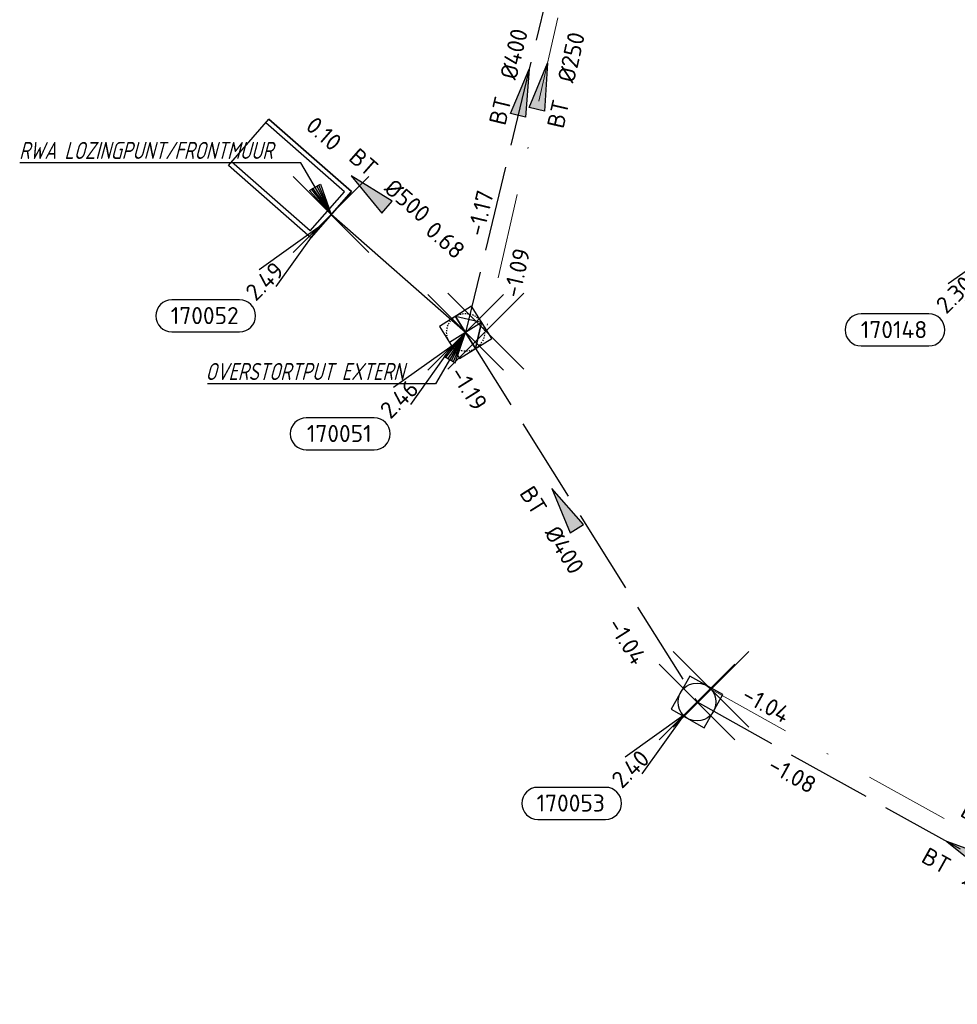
# Model space of a CAD drawing. Header units: metres. Extents: x 153343 to 157271, y 461673 to 467005.
# Tile 140 of 191: x 153949 to 154023, y 466389 to 466467. Entities that reach past the tile are written whole.
import ezdxf
from ezdxf.enums import TextEntityAlignment as Align

# ---------------------------------------------------------------- set-up
doc = ezdxf.new("R2010")
doc.units = ezdxf.units.M
doc.header["$LTSCALE"] = 0.75
doc.header["$PDMODE"] = 3
doc.header["$PDSIZE"] = 3
for name, pattern in [('HIDDENX2', [0.75, 0.5, -0.25]), ('RI-HWA_BETON', [11.4, 9, -2.4]), ('RI-VWA_BETON', [19, 9, -5, 0, -5])]:
    doc.linetypes.add(name, pattern=pattern)
doc.layers.get('0').update_dxf_attribs({"lineweight": 25})
doc.layers.get('defpoints').update_dxf_attribs({"lineweight": 25})
for name, color, linetype in [('B-OI-RI-AANPIJLING', 1, 'Continuous'), ('B-OI-RI-HWA_OVERSTORTLEIDING_BETON_500-G', 151, 'Continuous'), ('B-OI-RI-HWA_PUTNUMMER-S @ 0.75', 151, 'Continuous'), ('B-OI-RI-HWA_RIOOLPUT_OVERSTORTPUT-S @ 0.75', 151, 'Continuous'), ('B-OI-RI-HWA_TRANSPORTLEIDING_BETON_300-G', 151, 'RI-HWA_BETON'), ('B-OI-RI-HWA_TRANSPORTLEIDING_BETON_400-G', 151, 'RI-HWA_BETON')]:
    doc.layers.add(name, color=color, linetype=linetype)
for name, color, linetype, lineweight in [('B-OI-RI-HWA_RIOOLPUT_INSPECTIEPUT-S', 151, 'Continuous', 25), ('B-OI-RI-HWA_STROOMRICHTING-S @ 0.75', 151, 'Continuous', 25), ('B-OI-RI-HWA_UITSTROOMBAK-S @ 0.75', 151, 'Continuous', 25), ('B-OI-RI-VWA_STROOMRICHTING-S @ 0.75', 33, 'Continuous', 25), ('B-OI-RI-VWA_TRANSPORTLEIDING_BETON_250-G', 33, 'RI-VWA_BETON', 18), ('N-OI-RI-BIJZONDERDERHEDEN-T18', 134, 'Continuous', 18)]:
    doc.layers.add(name, color=color, linetype=linetype, lineweight=lineweight)
for name, color, linetype, plot in [('inspectieput', 7, 'Continuous', False), ('overstortput extern', 7, 'Continuous', False), ('rwa lozingpunt_frontmuur', 7, 'Continuous', False)]:
    doc.layers.add(name, color=color, linetype=linetype, plot=plot)
doc.styles.add('NLCS-ISO', font='isocpeur.ttf')
doc.styles.add('NLCS-ISO-M750-T18_CURSIEF', font='NLCS-ISO.ttf', dxfattribs={"oblique": 15, "height": 1.35})

# ---------------------------------------------------------------- blocks, each defined once
blk = doc.blocks.new('*U224')
at = {"ltscale": 0.1}
blk.add_hatch(color=256, dxfattribs=at).paths.add_polyline_path([(-2.5, 0), (2.5, -0.83), (2.5, 0.83)])
at = {"ltscale": 0.1, "flags": 128}
blk.add_lwpolyline([(-2.5, 0), (2.5, -0.83), (2.5, 0.83)], close=True, dxfattribs=at)
at = {"ltscale": 0.1, "style": 'NLCS-ISO'}
for tag, p in [('BOBL', (-17.54, -3.24)), ('MAT', (-1, -3.74))]:
    blk.add_attdef(tag, text='', height=1.8, dxfattribs=at).set_placement(p, align=Align.BOTTOM_RIGHT)
for tag, p in [('BOBR', (22.41, -3.23)), ('DIA', (1, -3.74))]:
    blk.add_attdef(tag, text='', height=1.8, dxfattribs=at).set_placement(p, align=Align.BOTTOM_LEFT)
at = {"layer": 'defpoints', "ltscale": 0.1, "style": 'NLCS-ISO', "flags": 1}
blk.add_attdef('JVA', text='', height=1.8, dxfattribs=at).set_placement((0, -1), align=Align.TOP_CENTER)
blk = doc.blocks.new('*U216')
at = {"ltscale": 0.1}
blk.add_hatch(color=256, dxfattribs=at).paths.add_polyline_path([(-2.5, 0), (2.5, -0.83), (2.5, 0.83)])
at = {"ltscale": 0.1, "flags": 128}
blk.add_lwpolyline([(-2.5, 0), (2.5, -0.83), (2.5, 0.83)], close=True, dxfattribs=at)
at = {"ltscale": 0.1, "style": 'NLCS-ISO'}
for tag, p in [('BOBL', (-13.67, -3.24)), ('MAT', (-1, -3.74))]:
    blk.add_attdef(tag, text='', height=1.8, dxfattribs=at).set_placement(p, align=Align.BOTTOM_RIGHT)
for tag, p in [('BOBR', (12.73, -3.24)), ('DIA', (1, -3.74))]:
    blk.add_attdef(tag, text='', height=1.8, dxfattribs=at).set_placement(p, align=Align.BOTTOM_LEFT)
at = {"layer": 'defpoints', "ltscale": 0.1, "style": 'NLCS-ISO', "flags": 1}
blk.add_attdef('JVA', text='', height=1.8, dxfattribs=at).set_placement((0, -1), align=Align.TOP_CENTER)
blk = doc.blocks.new('*U80')
at = {"ltscale": 0.1}
blk.add_hatch(color=256, dxfattribs=at).paths.add_polyline_path([(-2.5, 0), (2.5, -0.83), (2.5, 0.83)])
at = {"ltscale": 0.1, "flags": 128}
blk.add_lwpolyline([(-2.5, 0), (2.5, -0.83), (2.5, 0.83)], close=True, dxfattribs=at)
at = {"ltscale": 0.1, "style": 'NLCS-ISO'}
for tag, p in [('BOBL', (-5.66, 0)), ('MAT', (-1, 0.5))]:
    blk.add_attdef(tag, text='', height=1.8, dxfattribs=at).set_placement(p, align=Align.BOTTOM_RIGHT)
for tag, p in [('DIA', (1, 0.5)), ('BOBR', (7.22, 0))]:
    blk.add_attdef(tag, text='', height=1.8, dxfattribs=at).set_placement(p, align=Align.BOTTOM_LEFT)
at = {"layer": 'defpoints', "ltscale": 0.1, "style": 'NLCS-ISO', "flags": 1}
blk.add_attdef('JVA', text='', height=1.8, dxfattribs=at).set_placement((0, -1), align=Align.TOP_CENTER)
blk = doc.blocks.new('*U217')
at = {"ltscale": 0.1}
blk.add_hatch(color=256, dxfattribs=at).paths.add_polyline_path([(2.5, 0), (-2.5, -0.83), (-2.5, 0.83)])
at = {"ltscale": 0.1, "flags": 128}
blk.add_lwpolyline([(2.5, 0), (-2.5, -0.83), (-2.5, 0.83)], close=True, dxfattribs=at)
at = {"ltscale": 0.1, "style": 'NLCS-ISO'}
for tag, p in [('BOBL', (-11.06, 0)), ('MAT', (-1, 0.5))]:
    blk.add_attdef(tag, text='', height=1.8, dxfattribs=at).set_placement(p, align=Align.BOTTOM_RIGHT)
for tag, p in [('DIA', (1, 0.5)), ('BOBR', (15.78, 0))]:
    blk.add_attdef(tag, text='', height=1.8, dxfattribs=at).set_placement(p, align=Align.BOTTOM_LEFT)
at = {"layer": 'defpoints', "ltscale": 0.1, "style": 'NLCS-ISO', "flags": 1}
blk.add_attdef('JVA', text='', height=1.8, dxfattribs=at).set_placement((0, -1), align=Align.TOP_CENTER)
blk = doc.blocks.new('*U2374')
at = {"ltscale": 0.1}
blk.add_hatch(color=256, dxfattribs=at).paths.add_polyline_path([(-2.5, 0), (2.5, -0.83), (2.5, 0.83)])
at = {"ltscale": 0.1, "flags": 128}
blk.add_lwpolyline([(-2.5, 0), (2.5, -0.83), (2.5, 0.83)], close=True, dxfattribs=at)
at = {"ltscale": 0.1, "style": 'NLCS-ISO'}
for tag, p in [('BOBL', (-24.81, 0)), ('MAT', (-1, 0.5))]:
    blk.add_attdef(tag, text='', height=1.8, dxfattribs=at).set_placement(p, align=Align.BOTTOM_RIGHT)
for tag, p in [('DIA', (1, 0.5)), ('BOBR', (23.02, -0.01))]:
    blk.add_attdef(tag, text='', height=1.8, dxfattribs=at).set_placement(p, align=Align.BOTTOM_LEFT)
at = {"layer": 'defpoints', "ltscale": 0.1, "style": 'NLCS-ISO', "flags": 1}
blk.add_attdef('JVA', text='', height=1.8, dxfattribs=at).set_placement((0, -1), align=Align.TOP_CENTER)
blk = doc.blocks.new('*U2390')
at = {"ltscale": 0.1}
blk.add_hatch(color=256, dxfattribs=at).paths.add_polyline_path([(2.5, 0), (-2.5, -0.83), (-2.5, 0.83)])
at = {"ltscale": 0.1, "flags": 128}
blk.add_lwpolyline([(2.5, 0), (-2.5, -0.83), (-2.5, 0.83)], close=True, dxfattribs=at)
at = {"ltscale": 0.1, "style": 'NLCS-ISO'}
for tag, p in [('BOBL', (-17.19, -3.24)), ('MAT', (-1, -3.74))]:
    blk.add_attdef(tag, text='', height=1.8, dxfattribs=at).set_placement(p, align=Align.BOTTOM_RIGHT)
for tag, p in [('BOBR', (16.24, -3.24)), ('DIA', (1, -3.74))]:
    blk.add_attdef(tag, text='', height=1.8, dxfattribs=at).set_placement(p, align=Align.BOTTOM_LEFT)
at = {"layer": 'defpoints', "ltscale": 0.1, "style": 'NLCS-ISO', "flags": 1}
blk.add_attdef('JVA', text='', height=1.8, dxfattribs=at).set_placement((0, -1), align=Align.TOP_CENTER)
blk = doc.blocks.new('*U241')
for q in [(-7.6, -5.83), (-5.83, -7.6)]:
    blk.add_line((-1.41, -1.41), q)
blk.add_lwpolyline([(-16.81, -12.39), (-9.65, -12.39, 1), (-9.65, -9.01), (-16.81, -9.01, 1)], format="xyb", close=True)
at = {"ltscale": 0.1, "style": 'NLCS-ISO'}
blk.add_attdef('PUTHGT', text='', height=1.8, rotation=45, dxfattribs=at).set_placement((-8.44, -8.48), align=Align.MIDDLE_LEFT)
blk.add_attdef('PUTNR', text='', height=1.8, dxfattribs=at).set_placement((-13.33, -8.87), align=Align.MIDDLE_CENTER)
blk = doc.blocks.new('B-SRI-PUT_HWA-SO')
at = {"lineweight": -3, "flags": 128}
blk.add_lwpolyline([(-2, -2), (2, -2), (2, 2), (-2, 2)], close=True, dxfattribs=at)
at = {"lineweight": -3}
blk.add_circle((0, 0), 2, dxfattribs=at)
blk = doc.blocks.new('SRI-UITSTROOMBAK-SO')
at = {"color": 7}
for p, q in [((-3.25, 11.56), (3.25, 11.56)), ((-3.25, 0), (-3.25, 11.56)), ((-2.75, 0.5), (-2.75, 11.56)), ((2.75, 0.5), (2.75, 11.56)), ((3.25, 0), (3.25, 11.56)), ((-3.25, 0), (3.25, 0)), ((-2.75, 0.5), (2.75, 0.5))]:
    blk.add_line(p, q, dxfattribs=at)
at = {"flags": 128}
blk.add_lwpolyline([(-3.25, 11.56), (3.25, 11.56), (3.25, 0), (-3.25, 0)], close=True, dxfattribs=at)
blk = doc.blocks.new('B-SRI-PUT_OVERSTORT-SO')
at = {"ltscale": 0.1}
for p, q in [((0, 2), (-2, 0)), ((0, 2), (0, -2)), ((0, 2), (2, 0)), ((2, 0), (-2, 0))]:
    blk.add_line(p, q, dxfattribs=at)
at = {"lineweight": -3, "flags": 128}
blk.add_lwpolyline([(-2, -2), (2, -2), (2, 2), (-2, 2)], close=True, dxfattribs=at)
at = {"ltscale": 0.1, "flags": 128}
blk.add_lwpolyline([(0, 2), (-2, 0), (2, 0)], close=True, dxfattribs=at)
at = {"linetype": 'HIDDENX2', "lineweight": -3, "ltscale": 0.25}
blk.add_circle((0, 0), 2, dxfattribs=at)

msp = doc.modelspace()

# ---------------------------------------------------------------- linework, layer by layer
at = {"layer": 'B-OI-RI-AANPIJLING', "transparency": 33554610, "flags": 128}
for points in [[(153973.72, 466451.27), (153972.016, 466453.169), (153972.896, 466453.685), (153973.72, 466451.27), (153972.749, 466453.599), (153972.603, 466453.513), (153973.72, 466451.27), (153972.309, 466453.341), (153972.163, 466453.255), (153973.72, 466451.27), (153971.326, 466455.354), (153949.075, 466455.354)], [(153984.37, 466441.94), (153982.666, 466440.041), (153983.546, 466439.525), (153984.37, 466441.94), (153983.399, 466439.611), (153983.253, 466439.697), (153984.37, 466441.94), (153982.959, 466439.869), (153982.813, 466439.955), (153984.37, 466441.94), (153981.976, 466437.856), (153963.931, 466437.856)]]:
    msp.add_lwpolyline(points, dxfattribs=at)
at = {"layer": 'B-OI-RI-HWA_OVERSTORTLEIDING_BETON_500-G', "transparency": 33554610}
msp.add_line((153984.37, 466441.94), (153973.72, 466451.27), dxfattribs=at)
at = {"layer": 'B-OI-RI-HWA_TRANSPORTLEIDING_BETON_300-G', "transparency": 33554610}
msp.add_line((154002.69, 466412.69), (154045.5, 466388.76), dxfattribs=at)
at = {"layer": 'B-OI-RI-HWA_TRANSPORTLEIDING_BETON_400-G', "transparency": 33554610}
for p, q in [((153993.55, 466479.95), (153984.37, 466441.94)), ((153984.37, 466441.94), (154002.69, 466412.69))]:
    msp.add_line(p, q, dxfattribs=at)
at = {"layer": 'B-OI-RI-VWA_TRANSPORTLEIDING_BETON_250-G', "transparency": 33554610}
for p, q in [((153994.9, 466480.81), (153985.97, 466442.04)), ((154003.79, 466413.69), (154047.48, 466389.47))]:
    msp.add_line(p, q, dxfattribs=at)
at = {"layer": 'inspectieput', "color": 0, "transparency": 33554610}
for p in [(153985.97, 466442.04), (154003.79, 466413.69), (154002.69, 466412.69)]:
    msp.add_point(p, dxfattribs=at)
at = {"layer": 'inspectieput'}
for p in [(153985.97, 466442.04), (153985.97, 466442.04), (154003.79, 466413.69), (154003.79, 466413.69), (154002.69, 466412.69), (154002.69, 466412.69)]:
    msp.add_point(p, dxfattribs=at)
at = {"layer": 'overstortput extern', "color": 0, "transparency": 33554610}
msp.add_point((153984.37, 466441.94), dxfattribs=at)
at = {"layer": 'rwa lozingpunt_frontmuur', "color": 0, "transparency": 33554610}
msp.add_point((153973.72, 466451.27), dxfattribs=at)

# ---------------------------------------------------------------- block references
at = {"layer": 'B-OI-RI-HWA_PUTNUMMER-S @ 0.75', "color": 0, "transparency": 33554610}
ref = msp.add_blockref('*U241', (153973.72, 466451.27), dxfattribs=dict(at, xscale=0.75, yscale=0.75, zscale=0.75))
ref.add_attrib('PUTNR', '170052', dxfattribs={"layer": '0', "ltscale": 0.1, "height": 1.35, "style": 'NLCS-ISO'}).set_placement((153963.72, 466443.27), align=Align.MIDDLE_CENTER)
ref.add_attrib('PUTHGT', '2.49', dxfattribs={"layer": '0', "ltscale": 0.1, "height": 1.35, "rotation": 45, "style": 'NLCS-ISO'}).set_placement((153967.292, 466444.813), align=Align.MIDDLE_LEFT)
ref = msp.add_blockref('*U241', (154028.28, 466450.16), dxfattribs=dict(at, xscale=0.75, yscale=0.75, zscale=0.75))
ref.add_attrib('PUTNR', '170148', dxfattribs={"layer": '0', "ltscale": 0.1, "height": 1.35, "style": 'NLCS-ISO'}).set_placement((154018.28, 466442.16), align=Align.MIDDLE_CENTER)
ref.add_attrib('PUTHGT', '2.30', dxfattribs={"layer": '0', "ltscale": 0.1, "height": 1.35, "rotation": 45, "style": 'NLCS-ISO'}).set_placement((154021.948, 466443.798), align=Align.MIDDLE_LEFT)
ref = msp.add_blockref('*U241', (153984.37, 466441.94), dxfattribs=dict(at, xscale=0.75, yscale=0.75, zscale=0.75))
ref.add_attrib('PUTNR', '170051', dxfattribs={"layer": '0', "ltscale": 0.1, "height": 1.35, "style": 'NLCS-ISO'}).set_placement((153974.37, 466433.94), align=Align.MIDDLE_CENTER)
ref.add_attrib('PUTHGT', '2.46', dxfattribs={"layer": '0', "ltscale": 0.1, "height": 1.35, "rotation": 45, "style": 'NLCS-ISO'}).set_placement((153977.942, 466435.483), align=Align.MIDDLE_LEFT)
ref = msp.add_blockref('*U241', (154002.69, 466412.69), dxfattribs=dict(at, xscale=0.75, yscale=0.75, zscale=0.75))
ref.add_attrib('PUTNR', '170053', dxfattribs={"layer": '0', "ltscale": 0.1, "height": 1.35, "style": 'NLCS-ISO'}).set_placement((153992.69, 466404.69), align=Align.MIDDLE_CENTER)
ref.add_attrib('PUTHGT', '2.40', dxfattribs={"layer": '0', "ltscale": 0.1, "height": 1.35, "rotation": 45, "style": 'NLCS-ISO'}).set_placement((153996.262, 466406.233), align=Align.MIDDLE_LEFT)
at = {"layer": 'B-OI-RI-HWA_RIOOLPUT_INSPECTIEPUT-S', "transparency": 33554610, "xscale": 0.7499999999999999, "yscale": 0.7499999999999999, "zscale": 0.7499999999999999, "rotation": 330.7956152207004}
msp.add_blockref('B-SRI-PUT_HWA-SO', (154002.69, 466412.69), dxfattribs=at)
msp.add_blockref('B-SRI-PUT_HWA-SO', (154002.69, 466412.69), dxfattribs=at)
msp.add_blockref('B-SRI-PUT_HWA-SO', (154002.69, 466412.69), dxfattribs=at)
at = {"layer": 'B-OI-RI-HWA_RIOOLPUT_OVERSTORTPUT-S @ 0.75', "color": 0, "transparency": 33554610, "xscale": 0.75, "yscale": 0.75, "zscale": 0.75, "rotation": 302.0599338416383}
msp.add_blockref('B-SRI-PUT_OVERSTORT-SO', (153984.37, 466441.94), dxfattribs=at)
at = {"layer": 'B-OI-RI-HWA_STROOMRICHTING-S @ 0.75', "color": 0, "transparency": 33554610}
for name, p, xscale, yscale, zscale, rotation, values in [('*U217', (153988.96, 466460.945), 0.75, 0.75, 0.75, 76.42219827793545, {'MAT': 'BT', 'DIA': '%%c400', 'BOBL': '-1.17', 'BOBR': '-1.22'}), ('*U80', (153976.735, 466453.091), 0.75, 0.75, 0.75, 318.7798138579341, {'MAT': 'BT', 'DIA': '%%c500', 'BOBL': '0.10', 'BOBR': '0.68'}), ('*U216', (153992.186, 466427.986), 0.75, 0.75, 0.75, 302.0599338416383, {'MAT': 'BT', 'DIA': '%%c400', 'BOBL': '-1.19', 'BOBR': '-1.04'}), ('*U224', (154024.095, 466400.725), 0.7499999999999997, 0.7499999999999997, 0.7499999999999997, 330.7956152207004, {'MAT': 'BT', 'DIA': '%%c300', 'BOBL': '-1.08', 'BOBR': '-0.97'})]:
    msp.add_blockref(name, p, dxfattribs=dict(at, xscale=xscale, yscale=yscale, zscale=zscale, rotation=rotation)).add_auto_attribs(values)
at = {"layer": 'B-OI-RI-HWA_UITSTROOMBAK-S @ 0.75', "color": 0, "transparency": 33554610, "xscale": 0.75, "yscale": 0.75, "zscale": 0.75, "rotation": 48.77981385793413}
msp.add_blockref('SRI-UITSTROOMBAK-SO', (153973.72, 466451.27), dxfattribs=at)
at = {"layer": 'B-OI-RI-VWA_STROOMRICHTING-S @ 0.75', "color": 0, "transparency": 33554610, "xscale": 0.75, "yscale": 0.75, "zscale": 0.75}
for name, p, rotation, values in [('*U2390', (153990.435, 466461.425), 77.02913051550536, {'MAT': 'BT', 'DIA': '%%c250', 'BOBL': '-1.09', 'BOBR': '-1.22'}), ('*U2374', (154025.635, 466401.58), 330.9977553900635, {'MAT': 'BT', 'DIA': '%%c250', 'BOBL': '-1.04', 'BOBR': '-0.97'})]:
    msp.add_blockref(name, p, dxfattribs=dict(at, rotation=rotation)).add_auto_attribs(values)

# ---------------------------------------------------------------- texts
at = {"layer": 'N-OI-RI-BIJZONDERDERHEDEN-T18', "transparency": 33554610, "style": 'NLCS-ISO-M750-T18_CURSIEF', "oblique": 15, "width": 0.8}
for s, p in [('RWA LOZINGPUNT/FRONTMUUR', (153949.029, 466455.666)), ('OVERSTORTPUT EXTERN', (153963.783, 466438.168))]:
    msp.add_text(s, height=1.35, dxfattribs=at).set_placement(p)

doc.saveas('drawing.dxf')
